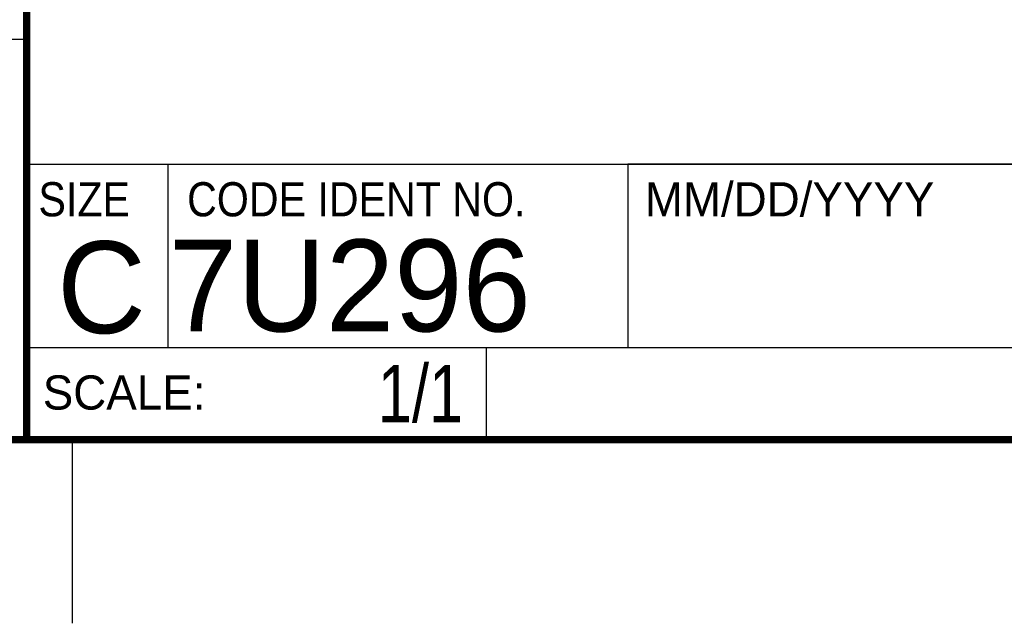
# Model space of a CAD drawing. Header units: inches. Extents: x 0 to 22, y 0 to 17.
# Tile 30 of 36: x 16.4 to 19, y 0 to 1.6. Entities that reach past the tile are written whole.
import ezdxf
from ezdxf.enums import TextEntityAlignment as Align

# ---------------------------------------------------------------- set-up
doc = ezdxf.new("R2010")
doc.units = ezdxf.units.IN
doc.header["$LTSCALE"] = 1.21
doc.header["$MEASUREMENT"] = 0
doc.layers.get('0').update_dxf_attribs({"linetype": 'CONTINUOUS'})
doc.styles.get("Standard").update_dxf_attribs({"font": 'txt', "width": 0.8})

msp = doc.modelspace()

# ---------------------------------------------------------------- linework, layer by layer
at = {"color": 2, "linetype": 'CONTINUOUS'}
for p, q in [((16.3737, 2.9596), (16.3737, 1.2496)), ((16.375, 1.5888), (13.61, 1.5888)), ((16.3737, 1.2496), (21.5037, 1.2496)), ((16.76, 0.75), (16.76, 1.25)), ((18.01, 1.25), (21.5, 1.25)), ((18.01, 1.25), (18.01, 0.75)), ((16.3748, 0.7501), (17.6248, 0.7501)), ((16.3748, 0.7501), (16.3748, 0.5001)), ((16.375, 0.75), (21.5, 0.75)), ((17.6248, 0.7501), (17.6248, 0.5001)), ((18.01, 0.75), (21.5, 0.75)), ((16.3748, 0.5001), (17.6248, 0.5001)), ((16.5, 0), (16.5, 0.5))]:
    msp.add_line(p, q, dxfattribs=at)
at = {"color": 7, "linetype": 'CONTINUOUS', "const_width": 0.02}
for points in [[(16.375, 2.96), (16.375, 0.5)], [(0.5, 0.5), (21.5, 0.5)]]:
    msp.add_lwpolyline(points, dxfattribs=at)

# ---------------------------------------------------------------- texts
at = {"color": 2, "linetype": 'CONTINUOUS'}
for s, p in [('MM/DD/YYYY', (18.0565, 1.1072)), ('SCALE:', (16.4187, 0.5815))]:
    msp.add_text(s, height=0.093, dxfattribs=at).set_placement(p)
at = {"color": 2, "linetype": 'CONTINUOUS', "width": 0.9}
for s, p in [('SIZE', (16.407, 1.1072)), ('CODE IDENT NO.', (16.8114, 1.1072))]:
    msp.add_text(s, height=0.093, dxfattribs=at).set_placement(p)
at = {"color": 7, "linetype": 'CONTINUOUS'}
msp.add_text('7U296', height=0.25, dxfattribs=at).set_placement((16.7614, 0.7941))
msp.add_text('C', height=0.25, dxfattribs=at).set_placement((16.5785, 0.7893), align=Align.CENTER)
at = {"color": 7, "linetype": 'CONTINUOUS', "width": 0.8}
msp.add_text('1/1', height=0.15625, dxfattribs=at).set_placement((17.5623, 0.5469), align=Align.RIGHT)

doc.saveas('drawing.dxf')
